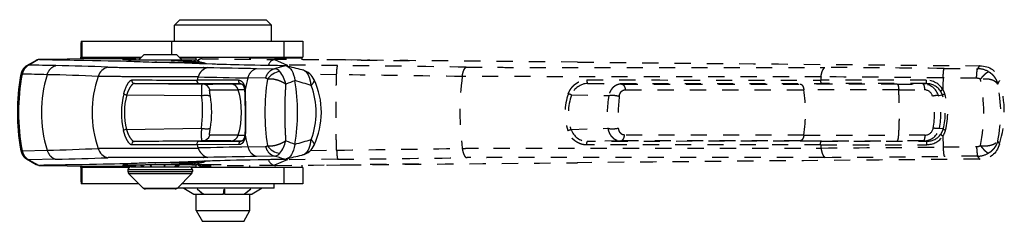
# Model space of a CAD drawing. Extents: x 117 to 632, y 106 to 545.
# Tile 6 of 8: x 449 to 632, y 132 to 169. Entities that reach past the tile are written whole.
import ezdxf

# ---------------------------------------------------------------- set-up
doc = ezdxf.new("R2010")
doc.units = 0
doc.linetypes.add('DASHED', pattern=[6, 3, -3])
doc.layers.get('0').update_dxf_attribs({"linetype": 'CONTINUOUS'})

msp = doc.modelspace()

# ---------------------------------------------------------------- linework, layer by layer
at = {"color": 7, "linetype": 'CONTINUOUS'}
for p, q in [((477.92, 168.27), (478.92, 169.27)), ((495.92, 168.27), (477.92, 168.27)), ((477.92, 165.27), (477.92, 168.27)), ((478.92, 169.27), (494.92, 169.27)), ((495.92, 168.27), (494.92, 169.27)), ((495.92, 165.27), (495.92, 168.27)), ((460.6, 165.27), (460.78, 165.27)), ((460.78, 165.27), (477.4, 165.27)), ((460.78, 162.27), (460.78, 165.27)), ((477.4, 165.27), (498.27, 165.27)), ((477.4, 162.77), (477.4, 165.27)), ((498.27, 165.27), (501.75, 165.27)), ((498.27, 162.27), (498.27, 165.27)), ((501.75, 165.27), (501.75, 162.27)), ((471.3, 161.81), (472.26, 162.77)), ((472.26, 162.77), (478.26, 162.77)), ((479.26, 161.78), (478.26, 162.77)), ((452.22, 161.7), (450.46, 160.67)), ((452.66, 161.86), (450.89, 160.82)), ((463.09, 162.01), (452.82, 161.87)), ((452.84, 161.87), (452.82, 161.87)), ((463.12, 162.01), (452.84, 161.87)), ((460.5, 161.97), (460.5, 162.27)), ((460.6, 162.27), (460.78, 162.27)), ((460.6, 161.97), (460.6, 162.17)), ((460.6, 162.17), (470.48, 162.17)), ((460.78, 162.27), (471.76, 162.27)), ((463.12, 162.01), (463.09, 162.01)), ((463.12, 162.01), (463.09, 162.01)), ((463.16, 162.01), (463.12, 162.01)), ((463.12, 162.01), (463.12, 162.01)), ((470.65, 161.94), (463.16, 162.01)), ((470.65, 161.94), (468.44, 161.88)), ((468.44, 161.86), (468.44, 161.88)), ((474.26, 161.37), (482.56, 161.37)), ((474.27, 161.37), (474.26, 161.37)), ((474.26, 161.37), (474.26, 161.37)), ((482.56, 161.37), (477.54, 161.65)), ((478.76, 162.27), (498.27, 162.27)), ((478.86, 162.17), (481.92, 162.17)), ((481.92, 161.79), (481.92, 162.27)), ((491.92, 161.92), (491.92, 162.27)), ((491.92, 162.17), (501.57, 162.17)), ((498.27, 162.27), (501.75, 162.27)), ((501.57, 162.17), (501.57, 161.83)), ((493.16, 160.21), (496.45, 160.15)), ((498.32, 160.7), (498.3, 160.7)), ((470.46, 157.42), (483.07, 157.31)), ((490.23, 157.37), (482.56, 157.37)), ((490.23, 157.37), (490.23, 157.37)), ((490.23, 157.37), (490.23, 157.37)), ((494.83, 158.37), (491.54, 158.44)), ((500.28, 157.93), (500.28, 157.91)), ((469.04, 155.27), (482.94, 155.15)), ((468.99, 148.87), (482.92, 149.08)), ((483.05, 146.74), (470.44, 146.63)), ((490.27, 146.68), (490.28, 146.68)), ((490.27, 146.68), (490.28, 146.68)), ((449.63, 144.91), (454.27, 145.01)), ((489.86, 146.03), (482.11, 146.02)), ((491.54, 145.61), (494.83, 145.68)), ((500.28, 146.14), (500.28, 146.12)), ((450.46, 143.38), (452.22, 142.35)), ((455.86, 143.31), (450.89, 143.22)), ((450.89, 143.22), (452.66, 142.19)), ((482.55, 142.68), (474.24, 142.67)), ((474.24, 142.67), (474.26, 142.67)), ((477.54, 142.4), (482.55, 142.68)), ((496.45, 143.9), (493.16, 143.84)), ((498.3, 143.34), (498.32, 143.34)), ((498.33, 143.34), (498.31, 143.34)), ((498.35, 143.35), (498.33, 143.34)), ((452.82, 142.18), (452.84, 142.18)), ((452.82, 142.18), (463.09, 142.04)), ((452.84, 142.18), (463.12, 142.04)), ((460.5, 141.77), (460.5, 142.07)), ((460.6, 141.87), (460.6, 142.07)), ((460.6, 141.87), (469.62, 141.87)), ((460.78, 141.77), (460.6, 141.77)), ((460.78, 138.77), (460.78, 141.77)), ((469.46, 141.77), (460.78, 141.77)), ((463.09, 142.04), (463.12, 142.04)), ((463.09, 142.04), (463.12, 142.04)), ((463.12, 142.04), (463.16, 142.04)), ((463.12, 142.04), (463.12, 142.04)), ((463.16, 142.04), (470.65, 142.11)), ((468.44, 142.17), (468.44, 142.19)), ((468.44, 142.17), (470.65, 142.11)), ((469.26, 141.32), (469.26, 141.05)), ((481.26, 141.32), (469.26, 141.32)), ((469.26, 141.05), (481.26, 141.05)), ((469.86, 141.92), (480.66, 141.92)), ((471.66, 142.24), (472.1, 141.92)), ((471.76, 142.24), (472.19, 141.92)), ((472.18, 141.92), (471.76, 142.24)), ((473.6, 141.92), (473.38, 142.25)), ((473.4, 142.25), (473.64, 141.92)), ((476, 141.92), (476.12, 142.26)), ((476.14, 142.26), (476.04, 141.92)), ((477.96, 141.92), (478.38, 142.27)), ((478.39, 142.27), (477.98, 141.92)), ((478.91, 142.27), (478.43, 141.92)), ((481.92, 141.87), (480.9, 141.87)), ((498.27, 141.77), (481.06, 141.77)), ((481.26, 141.32), (481.26, 141.05)), ((485.13, 142.23), (481.28, 142.26)), ((486.59, 142.25), (481.86, 142.29)), ((481.92, 141.77), (481.92, 142.26)), ((491.92, 141.77), (491.92, 142.13)), ((491.92, 141.87), (501.57, 141.87)), ((501.75, 141.77), (498.27, 141.77)), ((498.27, 138.77), (498.27, 141.77)), ((501.57, 142.22), (501.57, 141.87)), ((501.75, 141.77), (501.75, 138.77)), ((469.44, 140.62), (472.08, 137.97)), ((481.08, 140.62), (469.44, 140.62)), ((481.08, 140.62), (478.44, 137.97)), ((460.78, 138.77), (460.6, 138.77)), ((471.29, 138.77), (460.78, 138.77)), ((472.08, 137.97), (478.44, 137.97)), ((478.01, 137.8), (472.51, 137.8)), ((496.42, 137.97), (478.44, 137.97)), ((498.27, 138.77), (479.24, 138.77)), ((479.65, 137.93), (479.93, 137.77)), ((494.2, 137.93), (479.65, 137.93)), ((479.93, 137.77), (479.93, 137.77)), ((479.93, 137.77), (481.53, 136.85)), ((483.18, 136.85), (482.13, 137.77)), ((482.13, 137.77), (482.16, 137.77)), ((482.16, 137.77), (483.3, 136.85)), ((487.04, 136.85), (487.15, 137.77)), ((487.15, 137.77), (487.19, 137.77)), ((487.19, 137.77), (487.19, 136.85)), ((490.82, 136.85), (492.03, 137.77)), ((492.06, 137.77), (490.92, 136.85)), ((492.03, 137.77), (492.06, 137.77)), ((494.2, 137.93), (492.32, 136.85)), ((496.42, 137.97), (496.42, 138.77)), ((501.75, 138.77), (498.27, 138.77)), ((481.53, 136.85), (481.52, 136.85)), ((481.53, 136.85), (483.18, 136.85)), ((481.92, 133.77), (481.92, 136.85)), ((483.21, 136.92), (483.18, 136.85)), ((483.3, 136.85), (487.04, 136.85)), ((487.19, 136.85), (490.82, 136.85)), ((490.92, 136.85), (490.9, 136.91)), ((490.92, 136.85), (492.32, 136.85)), ((491.92, 133.77), (491.92, 136.85)), ((492.32, 136.85), (492.32, 136.85)), ((481.92, 133.77), (491.92, 133.77)), ((481.92, 133.77), (483.08, 131.77)), ((490.77, 131.77), (491.92, 133.77)), ((490.77, 131.77), (483.08, 131.77))]:
    msp.add_line(p, q, dxfattribs=at)
at = {"color": 7, "linetype": 'DASHED'}
for p, q in [((470.48, 162.17), (470.36, 161.94)), ((470.48, 162.17), (471.66, 162.17)), ((483.07, 162.01), (483.06, 162.01)), ((483.07, 162.01), (496.7, 161.87)), ((496.46, 161.86), (498.81, 160.82)), ((509.15, 161.78), (506.28, 161.81)), ((511.82, 161.76), (509.68, 161.78)), ((512.55, 161.75), (511.82, 161.76)), ((552.71, 161.37), (552.73, 161.37)), ((552.73, 161.37), (552.71, 161.37)), ((552.76, 161.37), (552.73, 161.37)), ((508.01, 159.04), (503.13, 159.1)), ((620.8, 160.21), (627.01, 160.15)), ((627.41, 160.7), (627.38, 160.7)), ((554.65, 157.42), (560.91, 157.31)), ((617.53, 157.37), (616.87, 157.31)), ((626.82, 158.37), (620.61, 158.44)), ((631.08, 157.93), (631.09, 157.91)), ((551.63, 155.27), (558.53, 155.15)), ((620.51, 155.21), (619.75, 155.14)), ((551.52, 148.87), (558.37, 149.08)), ((620.63, 148.95), (619.92, 149.06)), ((560.79, 146.74), (554.57, 146.63)), ((617.63, 146.68), (617, 146.74)), ((503.14, 144.95), (508.01, 145.01)), ((620.61, 145.61), (626.82, 145.68)), ((631.09, 146.14), (631.09, 146.12)), ((498.81, 143.22), (496.46, 142.19)), ((508.2, 143.31), (498.81, 143.22)), ((552.72, 142.67), (552.65, 142.67)), ((552.65, 142.67), (552.72, 142.67)), ((627.01, 143.9), (620.8, 143.84)), ((627.38, 143.34), (627.41, 143.34)), ((627.43, 143.34), (627.41, 143.34)), ((627.47, 143.35), (627.43, 143.34)), ((470.36, 142.1), (470.45, 141.92)), ((496.7, 142.18), (483.07, 142.04)), ((506.28, 142.23), (509.15, 142.26)), ((509.68, 142.27), (511.82, 142.29)), ((511.82, 142.29), (512.55, 142.3))]:
    msp.add_line(p, q, dxfattribs=at)
at = {"color": 7, "linetype": 'CONTINUOUS'}
for centre, radius, start, end in [((452.86, 160.61), 1.26, 98.9295, 120.2384), ((452.84, 160.77), 1.1, 91.3362, 99.5621), ((461.32, 162.2), 0.719, 174.0133, 181.9891), ((468.42, 160.79), 1.09, 88.7379, 98.1672), ((470.6, 161.79), 0.161, 11.5346, 74.3946), ((483.44, -21.54), 183.3, 90.4933, 90.7134), ((481.14, 160.86), 0.893, 38.0831, 88.9662), ((481.84, 160.91), 0.845, 32.6979, 88.3274), ((482.56, 158.92), 2.45, 86.8623, 89.7967), ((482.41, 160.19), 1.19, 46.5008, 82.5715), ((482.53, 158.66), 2.71, 60.9509, 86.6737), ((502.29, 162.2), 0.719, 174.0133, 181.9891), ((487.97, 152.02), 39, 169.4847, 190.5146), ((449.73, 158.74), 0.408, 104.2483, 162.0013), ((349.29, -4609.07), 4769.27, 88.73879, 88.79455), ((451.08, 159.6), 1.23, 98.743, 120.1904), ((348.17, -5518.04), 5679.79, 88.91359, 88.96372), ((476.53, 152.02), 23.34, 162.5061, 197.4942), ((447.57, -166.25), 325.36, 87.1533, 88.8208), ((449.84, -198.18), 358.96, 87.4941, 89.0388), ((466.2, 157.94), 2.59, 104.9363, 162.7391), ((484.77, 157.89), 2.58, 105.0425, 163.0667), ((553.99, 3714.98), 3555.29, 268.8737, 269.0197), ((497.84, 156.44), 3.19, 96.6408, 146.9524), ((26.17, 1754.55), 1662.31, 286.43363, 286.50086), ((496.34, 158.71), 1.44, 38.606, 85.703), ((493.66, 156.41), 4.98, 10.2384, 40.0624), ((498.29, 159.23), 1.47, 76.374, 88.8647), ((-502.19, -3937.97), 4219.05, 76.23647, 76.27777), ((500.79, 156.65), 3.39, 48.5382, 76.4018), ((501.18, 158.24), 1.75, 42.3295, 76.3729), ((502.4, 158.44), 0.981, 49.5675, 85.8738), ((500.88, 156.78), 3.23, 24.3245, 48.1413), ((488.45, 152.02), 39.71, 170.0699, 189.9293), ((483.28, 152.02), 20.66, 161.1218, 198.8811), ((470.48, 157.91), 0.497, 161.9272, 268.0901), ((500.14, 6567.45), 6409.45, 269.730593, 269.83876), ((500.61, 6732.73), 6575.38, 269.737341, 269.842784), ((482.58, 157.87), 0.497, 162.0785, 268.1071), ((501.72, 152.07), 20.5, 161.3021, 163.1048), ((475.51, -27862.19), 28020.22, 89.970741, 89.986504), ((519.99, 1677.17), 1519, 268.5785, 268.92706), ((484.38, 5178.97), 5021.66, 269.98507, 270.04526), ((483.05, 155.82), 1.49, 15.9159, 89.3171), ((490.52, -592.76), 750.07, 90.00723, 90.16618), ((488.33, 155.82), 1.49, 15.9265, 89.3297), ((490.28, 157.86), 0.492, 160.8858, 263.6972), ((513.53, 152.13), 22.87, 163.9955, 169.5029), ((536.3, 152.02), 41.6, 171.4841, 188.5151), ((494.86, 158.03), 0.342, 27.3819, 95.3697), ((761.04, -572.12), 775.2, 109.65638, 109.79153), ((274.12, -631.16), 820.86, 73.78786, 74.0075), ((463.68, 152.02), 37.07, 350.8677, 9.1367), ((490.88, 152.02), 14.3, 334.755, 25.2004), ((482.48, 151.98), 14.41, 165.8831, 193.3015), ((469.17, 156.32), 1.06, 231.1552, 262.9773), ((485.79, 4685.56), 4529.33, 269.98344, 270.05018), ((491.36, -282.5), 438.73, 90.0552, 90.2092), ((475.21, 152.02), 15.14, 343.8763, 16.1237), ((491.18, 156.13), 0.218, 129.3055, 184.5714), ((485.23, 155.22), 5.8, 1.123, 8.8526), ((491.15, 155.31), 0.126, 109.5532, 170.0824), ((484.45, 155.32), 6.66, 0.9004, 8.402), ((159.62, 149.62), 331.54, 359.8492, 1.0033), ((489.6, 152.02), 14.6, 339.784, 20.1579), ((481.56, 151.98), 12.95, 165.2969, 193.8926), ((460.94, 152.16), 22.19, 352.005, 7.722), ((466.81, 152.08), 18.01, 350.5331, 9.4094), ((258.77, 150.29), 232.31, 359.6401, 1.2423), ((469.13, 147.69), 1.19, 96.9827, 125.2021), ((485.33, 148.83), 5.75, 349.8228, 0.038), ((484.56, 148.73), 6.6, 350.2941, 0.2132), ((491.19, 148.86), 0.116, 193.1647, 254.3962), ((470.46, 146.13), 0.497, 91.9126, 198.0607), ((502.24, -6876.4), 7023.1, 90.160533, 90.259435), ((482.58, 146.18), 0.497, 91.8929, 197.9215), ((475.96, 28659.35), 28512.68, 270.013273, 270.028767), ((483.03, 148.23), 1.49, 270.7387, 344.0977), ((484.23, -5397.59), 5544.33, 89.95752, 90.01224), ((485.15, -5458.47), 5606.29, 89.9529, 90.00701), ((488.33, 148.23), 1.49, 270.6703, 344.0735), ((490.55, 910.55), 763.81, 269.83473, 269.99444), ((491.39, 598), 450.18, 269.792, 269.9484), ((490.33, 146.19), 0.492, 96.3324, 199.1209), ((491.22, 147.79), 0.236, 173.4122, 228.3779), ((513.51, 151.91), 22.85, 190.8448, 196.0058), ((493.68, 147.63), 4.95, 319.9211, 349.8655), ((660.52, 597.4), 478.87, 250.2313, 250.4503), ((278.04, 935.91), 820.46, 285.71577, 285.93481), ((449.73, 145.3), 0.408, 197.9996, 255.7501), ((447.84, 463.51), 318.57, 271.156, 272.8591), ((466.2, 146.1), 2.59, 197.2645, 255.0636), ((502.01, -6780.97), 6927.02, 90.164643, 90.264911), ((501.72, 151.98), 20.5, 196.8952, 198.6982), ((520.8, -1409.54), 1555.43, 91.07765, 91.41805), ((484.77, 146.16), 2.58, 196.9331, 254.9568), ((494.86, 146.02), 0.341, 264.6237, 332.6934), ((497.84, 147.6), 3.19, 213.0823, 263.3888), ((496.34, 145.34), 1.44, 274.3075, 321.4481), ((500.79, 147.39), 3.39, 283.3686, 311.4003), ((501.16, 145.8), 1.75, 283.4143, 317.5679), ((502.39, 145.6), 0.983, 273.9391, 310.365), ((500.88, 147.25), 3.23, 311.8015, 335.6144), ((451.08, 144.44), 1.23, 239.8033, 261.2619), ((450.07, 495.4), 352.13, 270.9416, 272.5164), ((481.14, 143.19), 0.893, 271.0333, 321.9121), ((481.84, 143.13), 0.846, 271.6785, 327.4076), ((482.4, 143.86), 1.19, 277.4259, 313.4906), ((482.55, 145.12), 2.45, 270.2033, 273.1377), ((482.52, 145.38), 2.71, 273.3261, 299.0422), ((557.6, -3605.73), 3750.12, 90.98461, 91.12302), ((16.76, -1482.33), 1695.5, 73.49986, 73.56565), ((498.29, 144.82), 1.47, 272.3827, 283.4053), ((-426.09, 3997.34), 3963.34, 283.49244, 283.53623), ((452.86, 143.44), 1.26, 239.759, 261.0732), ((452.85, 143.32), 1.14, 260.5655, 268.5283), ((461.32, 141.85), 0.719, 178.0109, 185.9867), ((468.42, 143.26), 1.09, 261.8327, 271.2621), ((469.86, 141.32), 0.6, 90.0889, 180), ((469.86, 141.05), 0.6, 180, 225.0431), ((470.6, 142.26), 0.161, 285.6054, 348.4654), ((480.66, 141.32), 0.6, 0, 89.9943), ((480.66, 141.05), 0.6, 314.9978, 0), ((483.45, 325.97), 183.69, 269.2868, 269.5066), ((502.29, 141.85), 0.719, 178.0109, 185.9867), ((472.51, 138.4), 0.6, 225.1201, 269.9971), ((478.01, 138.4), 0.6, 270.0036, 314.9935), ((479.5, 137.67), 0.3, 59.9194, 89.9815), ((494.35, 137.67), 0.3, 90.0009, 120.0056)]:
    msp.add_arc(centre, radius, start, end, dxfattribs=at)
at = {"color": 7, "linetype": 'DASHED'}
for centre, radius, start, end in [((483.05, 160.69), 1.32, 89.5246, 123.3301), ((483.06, 160.91), 1.1, 89.9645, 126.4823), ((496.78, 160.4), 1.49, 102.3206, 166.4191), ((496.66, 160.49), 1.39, 88.6893, 98.5248), ((-783.4, -146772.73), 146940.18, 89.4790061, 89.5008497), ((506.28, 161.65), 0.163, 90.178, 122.2378), ((508.75, 108.93), 52.85, 88.9962, 89.5665), ((592.22, 7911.75), 7750.41, 269.411013, 269.490226), ((2360.51, 197738.35), 197585.25, 269.4757819, 269.4974205), ((499.02, 159.53), 1.31, 99.3911, 117.1524), ((303.96, -20201.62), 20363.38, 89.425315, 89.451743), ((498.38, 160.35), 0.642, 21.1355, 47.9001), ((396.22, -8495.79), 8655.55, 89.105571, 89.259929), ((422, -7834.21), 7995.41, 89.211351, 89.3823), ((562.78, -6082.44), 6242.92, 89.467508, 89.670749), ((595.25, 183.32), 39.32, 323.8869, 324.878), ((627.01, 156.02), 4.13, 60.4272, 90.0494), ((582.78, 152.02), 51.88, 172.597, 187.4041), ((554.75, 154.07), 3.35, 91.6981, 159.015), ((662.64, 82664.8), 82506.8, 269.9248882, 269.955021), ((662.84, 84799.69), 84642.34, 269.926768, 269.956141), ((569.14, 198557.8), 198400.5, 269.9976245, 270.0071998), ((607.55, -25239.85), 25397.16, 89.989773, 90.030396), ((644.24, 152.56), 46.69, 172.5241, 173.2835), ((592.38, -104062.74), 104220.76, 89.9862058, 89.9969843), ((543.1, -7298.64), 7457.48, 89.404493, 89.578647), ((592.58, -105522.88), 105680.26, 89.9864685, 89.9970346), ((613.62, 10654.6), 10497.29, 269.99159, 270.017754), ((616.88, 154.33), 2.98, 15.7534, 90.208), ((617.46, 154.38), 3.64, 31.802, 89.828), ((617.54, 154.23), 3.14, 32.8074, 90.0428), ((825.79, 152.4), 205.27, 178.315, 178.9123), ((626.89, 157.13), 1.24, 58.2564, 93.2639), ((596.58, 152.02), 31.57, 348.748, 11.2518), ((579.36, 185.93), 58.83, 330.8675, 331.5532), ((606.18, 152.02), 25.13, 347.8966, 12.1), ((611.89, 152.02), 20.08, 342.9607, 17.0398), ((561.03, 151.91), 10.62, 160.2972, 197.8069), ((548.3, 147.39), 8.55, 67.152, 71.4599), ((569.83, 179078.4), 178922.17, 269.997366, 270.0079838), ((607.94, -21717.84), 21874.07, 89.988372, 90.034501), ((564.66, 152.02), 30.4, 352.0492, 7.9508), ((613.92, 9605), 9448.77, 269.990647, 270.019719), ((617.13, 154.7), 1.53, 12.1436, 88.4682), ((617.65, 154.32), 2.99, 17.2013, 32.5549), ((621.1, 154.6), 0.846, 100.2632, 133.8726), ((617.47, 154.39), 3.63, 16.5869, 31.658), ((608.95, 151.86), 12.52, 345.6134, 16.5638), ((560.67, 151.92), 9.64, 159.667, 198.4), ((580.34, 151.55), 22.1, 170.6302, 186.4181), ((588.81, 151.44), 28.54, 172.778, 184.6581), ((605.49, 151.74), 13.54, 348.7666, 14.0238), ((607.5, 151.77), 12.71, 347.7152, 15.3803), ((609.62, 151.86), 11.4, 345.1881, 17.0456), ((548.92, 155.46), 7.08, 286.3654, 291.5584), ((554.67, 149.97), 3.34, 199.142, 268.2953), ((617.01, 149.72), 2.98, 269.7923, 347.3185), ((617.25, 149.35), 1.54, 271.7338, 350.8233), ((617.75, 149.72), 2.99, 324.8623, 345.0622), ((617.57, 149.65), 3.62, 325.797, 345.6304), ((621.2, 149.6), 0.862, 229.1498, 261.794), ((668.71, -90257.38), 90404.08, 90.0447833, 90.0723343), ((568.24, -218912.49), 219059.23, 89.9932424, 90.0019462), ((565.8, -221327.12), 221474.94, 89.9925064, 90.0011155), ((607.55, 25544.12), 25397.39, 269.969604, 270.010227), ((607.94, 22022.08), 21874.26, 269.965499, 270.011628), ((592.58, 105760.35), 105613.67, 270.0029634, 270.0135881), ((613.61, -10494.33), 10641.07, 89.981745, 90.008231), ((613.91, -9440.81), 9588.62, 89.979758, 90.009154), ((617.56, 149.66), 3.63, 270.1705, 325.6867), ((617.63, 149.81), 3.14, 269.9812, 324.7063), ((825.22, 151.63), 204.69, 181.1251, 181.6855), ((563.31, 109.11), 77.24, 28.6512, 29.1729), ((406.3, 8114.2), 7969.84, 270.731249, 270.898888), ((669.34, -89022.75), 89168.8, 90.0459272, 90.0738594), ((592.39, 104301.15), 104155.13, 270.0030137, 270.013852), ((644.24, 151.48), 46.69, 186.7165, 187.4761), ((544.61, 7429.36), 7284.15, 270.419536, 270.597834), ((626.89, 146.91), 1.24, 266.7277, 301.7862), ((627.01, 148.03), 4.13, 269.9481, 299.6168), ((496.78, 143.64), 1.49, 193.5809, 257.6821), ((-775.2, 146139.06), 146002.43, 270.4991384, 270.5210989), ((499.02, 144.52), 1.31, 242.7106, 260.61), ((498.38, 143.7), 0.643, 312.1184, 338.9559), ((428.37, 7639.23), 7496.34, 270.610169, 270.792501), ((2524.05, -215829.3), 215980.97, 90.5031579, 90.5229636), ((563.58, 6277.17), 6133.6, 270.327648, 270.534513), ((594.61, 120.27), 40.1, 35.1326, 36.1025), ((483.05, 143.35), 1.32, 236.67, 270.4755), ((483.06, 143.14), 1.1, 233.5261, 270.4166), ((496.67, 143.59), 1.41, 261.5589, 271.1817), ((506.28, 142.4), 0.163, 237.7687, 269.8225), ((508.75, 195.12), 52.85, 270.4335, 271.0038), ((592.22, -7607.63), 7750.34, 90.509774, 90.588983)]:
    msp.add_arc(centre, radius, start, end, dxfattribs=at)
at = {"color": 7, "linetype": 'CONTINUOUS'}
for points, weights, knots in [([(460.6, 165.27), (460.56, 165.27), (460.53, 164.39), (460.5, 163.52), (460.5, 162.27)], [1, 0.923879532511, 1, 0.923879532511, 1], [0, 0, 0, 0.5, 0.5, 1, 1, 1]), ([(468.26, 161.87), (468.26, 161.83), (472.66, 161.8), (478.23, 161.76), (481.28, 161.78)], [0.932728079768, 0.799830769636, 1, 0.759401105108, 1], [0.0840188, 0.0840188, 0.0840188, 0.5, 0.5, 1, 1, 1]), ([(460.5, 141.77), (460.5, 140.53), (460.53, 139.65), (460.56, 138.77), (460.6, 138.77)], [1, 0.923879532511, 1, 0.923879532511, 1], [0, 0, 0, 0.5, 0.5, 1, 1, 1]), ([(481.28, 142.26), (478.23, 142.29), (472.66, 142.25), (468.26, 142.21), (468.26, 142.18)], [1, 0.759401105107, 1, 0.799830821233, 0.932728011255], [0, 0, 0, 0.5, 0.5, 0.9159811, 0.9159811, 0.9159811])]:
    msp.add_rational_spline(points, weights, degree=2, knots=knots, dxfattribs=at)
for points, degree, knots in [([(452.84, 161.87), (454.99, 161.84), (457.14, 161.8), (464.21, 161.68), (467.73, 161.61), (471.37, 161.48), (472.82, 161.42), (474.26, 161.37)], 3, [0, 0, 0, 0, 0.867635, 0.867635, 2.854872, 2.854872, 4.223729, 4.223729, 4.223729, 4.223729]), ([(498.3, 160.7), (497.19, 160.72), (496.08, 160.74), (491.93, 160.81), (489.45, 160.86), (486.32, 160.94), (485.82, 160.96), (482.34, 161.08), (477.21, 161.27), (474.52, 161.36), (474.39, 161.37), (474.27, 161.37)], 3, [0, 0, 0, 0, 0.703837, 0.703837, 2.638717, 2.638717, 3.971982, 3.971982, 7.700936, 7.700936, 7.88052, 7.88052, 7.88052, 7.88052]), ([(477.54, 161.65), (476.87, 161.69), (478.83, 161.73), (480.71, 161.75), (481.16, 161.75)], 2, [0, 0, 0, 0.2985099, 0.4853834, 0.5417435, 0.5417435, 0.5417435]), ([(480.59, 161.48), (480.63, 161.64), (480.9, 161.75), (481.16, 161.75)], 2, [0.4316217, 0.4316217, 0.4316217, 0.7220621, 1, 1, 1]), ([(450.45, 160.67), (450.27, 160.56), (449.85, 160.19), (449.54, 159.63), (449.38, 159.12), (449.34, 158.87)], 2, [0, 0, 0, 0.208447, 0.521479, 0.778767, 1, 1, 1]), ([(450.89, 160.82), (450.74, 160.76), (450.4, 160.53), (450.05, 160.16), (449.73, 159.56), (449.63, 159.14)], 2, [0, 0, 0, 0.1973378, 0.4321093, 0.6659226, 0.9999984, 0.9999984, 0.9999984]), ([(465.53, 160.44), (465.9, 160.42), (466.66, 160.41), (474.62, 160.4), (483.14, 160.38), (484.1, 160.38)], 2, [0, 0, 0, 0.041068, 0.082366, 0.89637, 1, 1, 1]), ([(503.3, 157.05), (503.25, 157.41), (503.09, 158.18), (502.78, 159.07), (502.47, 159.42)], 2, [0, 0, 0, 0.251825, 0.563549, 1, 1, 1]), ([(482.3, 158.64), (481.34, 158.64), (473.33, 158.66), (465.39, 158.68), (464.11, 158.69), (463.73, 158.71)], 2, [0, 0, 0, 0.103426, 0.862114, 0.958633, 1, 1, 1]), ([(468.5, 155.5), (468.62, 155.98), (469.01, 156.97), (469.51, 157.78), (469.89, 158.07), (470.01, 158.07)], 2, [0, 0, 0, 0.218805, 0.513722, 0.80519, 1, 1, 1]), ([(470.46, 157.42), (470.35, 157.42), (470, 157.17), (469.52, 156.51), (469.15, 155.68), (469.04, 155.27)], 2, [0, 0, 0, 0.195837, 0.488906, 0.783544, 1, 1, 1]), ([(483.07, 157.31), (482.97, 157.3), (482.9, 156.72), (482.9, 156.19), (482.91, 155.56), (482.94, 155.15)], 2, [0, 0, 0, 0.391171, 0.61399, 0.77543, 1, 1, 1]), ([(489.81, 158.02), (490.07, 158.02), (490.57, 157.69), (490.95, 156.87), (491.04, 156.3)], 2, [0, 0, 0, 0.267502, 0.63325, 1, 1, 1]), ([(490.23, 157.37), (490.32, 157.37), (490.46, 157.29), (490.62, 157.12), (490.77, 156.83), (490.91, 156.41), (490.96, 156.11)], 2, [0.0000099, 0.0000099, 0.0000099, 0.2237166, 0.4199323, 0.6039735, 0.7789927, 1, 1, 1]), ([(498.56, 157.29), (498.27, 157.48), (497.65, 157.79), (497.02, 158.03), (496.3, 158.21), (495.48, 158.26), (495.16, 158.18)], 2, [0, 0, 0, 0.1695016, 0.3358469, 0.5065582, 0.7266451, 0.9999989, 0.9999989, 0.9999989]), ([(498.56, 157.29), (498.46, 155.94), (498.39, 153.78), (498.36, 151.23), (498.46, 148.07), (498.56, 146.75)], 2, [0.0000386, 0.0000386, 0.0000386, 0.1774449, 0.2709059, 0.4947635, 0.6673572, 0.6673572, 0.6673572]), ([(503.82, 158.11), (503.88, 157.98), (503.6, 157.43), (503.3, 157.05)], 2, [0.3829596, 0.3829596, 0.3829596, 0.6915414, 0.9999999, 0.9999999, 0.9999999]), ([(484.58, 155.03), (484.54, 155.26), (484.48, 155.61), (484.45, 155.9), (484.43, 156.22), (484.48, 156.23)], 2, [0, 0, 0, 0.236097, 0.402075, 0.624647, 1, 1, 1]), ([(469.98, 145.98), (469.86, 145.98), (469.47, 146.3), (469.09, 146.91), (468.79, 147.53), (468.53, 148.31), (468.45, 148.66)], 2, [0, 0, 0, 0.205019, 0.48593, 0.629727, 0.846514, 1, 1, 1]), ([(468.99, 148.87), (469.07, 148.58), (469.32, 147.93), (469.72, 147.19), (470.07, 146.82), (470.32, 146.63), (470.44, 146.63)], 2, [0.0000001, 0.0000001, 0.0000001, 0.1515489, 0.3672725, 0.6537607, 0.7938023, 1, 1, 1]), ([(482.92, 149.08), (482.89, 148.59), (482.87, 147.76), (482.89, 147.24), (482.95, 146.74), (483.05, 146.74)], 2, [0, 0, 0, 0.2477855, 0.4752096, 0.6416988, 1, 1, 1]), ([(484.46, 147.82), (484.41, 147.82), (484.43, 148.15), (484.48, 148.54), (484.54, 148.93), (484.57, 149.12)], 2, [0, 0, 0, 0.342438, 0.597762, 0.817211, 1, 1, 1]), ([(491.06, 147.61), (490.98, 147.12), (490.61, 146.35), (490.12, 146.03), (489.86, 146.03)], 2, [0, 0, 0, 0.337295, 0.720022, 1, 1, 1]), ([(490.99, 147.82), (490.94, 147.57), (490.82, 147.2), (490.67, 146.93), (490.51, 146.75), (490.37, 146.68), (490.28, 146.68)], 2, [0, 0, 0, 0.195716, 0.3673, 0.560084, 0.765622, 1, 1, 1]), ([(495.16, 145.86), (495.48, 145.79), (496.29, 145.84), (497.02, 146.02), (497.65, 146.26), (498.22, 146.54), (498.48, 146.71), (498.52, 146.75), (498.55, 146.75)], 2, [0, 0, 0, 0.2732891, 0.4934671, 0.6643549, 0.8307617, 0.9754312, 0.983214, 0.9999995, 0.9999995, 0.9999995]), ([(502.46, 144.61), (502.77, 144.96), (503.09, 145.86), (503.24, 146.62), (503.29, 146.98)], 2, [0, 0, 0, 0.4365823, 0.7484691, 0.9999871, 0.9999871, 0.9999871]), ([(503.29, 146.98), (503.6, 146.61), (503.87, 146.05), (503.82, 145.92)], 2, [0, 0, 0, 0.308178, 0.6169716, 0.6169716, 0.6169716]), ([(449.34, 145.18), (449.38, 144.93), (449.54, 144.41), (449.85, 143.86), (450.27, 143.48), (450.45, 143.38)], 2, [0, 0, 0, 0.221224, 0.478509, 0.791551, 1, 1, 1]), ([(449.63, 144.91), (449.73, 144.49), (450.05, 143.89), (450.4, 143.51), (450.74, 143.29), (450.89, 143.22)], 2, [0, 0, 0, 0.3340189, 0.5678288, 0.8026053, 0.9999815, 0.9999815, 0.9999815]), ([(463.73, 145.34), (464.12, 145.36), (464.9, 145.36), (472.84, 145.38), (481.35, 145.4), (482.3, 145.41)], 2, [0, 0, 0, 0.042303, 0.084606, 0.897237, 1, 1, 1]), ([(500.28, 146.12), (500.27, 146.1), (500.01, 144.51), (499.45, 143.58), (498.63, 143.38)], 3, [0.0000173, 0.0000173, 0.0000173, 0.0000173, 0.0106081, 0.8914398, 0.8914398, 0.8914398, 0.8914398]), ([(474.24, 142.67), (473.17, 142.63), (472.01, 142.59), (470.22, 142.53), (469.5, 142.5), (466.44, 142.41), (463.3, 142.35), (457.14, 142.25), (454.99, 142.21), (452.84, 142.18)], 3, [0, 0, 0, 0, 0.907986, 0.907986, 1.572747, 1.572747, 3.190328, 3.190328, 4.058003, 4.058003, 4.058003, 4.058003]), ([(484.1, 143.67), (483.14, 143.67), (474.64, 143.65), (466.69, 143.63), (465.91, 143.63), (465.53, 143.61)], 2, [0, 0, 0, 0.102966, 0.915755, 0.957995, 1, 1, 1]), ([(474.26, 142.67), (474.38, 142.68), (474.5, 142.68), (478.84, 142.84), (484.42, 143.04), (487.51, 143.15), (490.67, 143.22), (496.09, 143.31), (497.19, 143.32), (498.3, 143.34)], 3, [0, 0, 0, 0, 0.049224, 0.049224, 1.799561, 1.799561, 4.53161, 4.53161, 5.235456, 5.235456, 5.235456, 5.235456]), ([(481.16, 142.3), (480.67, 142.3), (479.14, 142.31), (477.82, 142.34), (477.06, 142.37), (477.54, 142.4)], 2, [0, 0, 0, 0.0612419, 0.1990958, 0.3285205, 0.5382892, 0.5382892, 0.5382892]), ([(481.16, 142.3), (480.94, 142.3), (480.63, 142.38), (480.59, 142.57)], 2, [0, 0, 0, 0.2397214, 0.5681171, 0.5681171, 0.5681171])]:
    msp.add_open_spline(points, degree=degree, knots=knots, dxfattribs=at)
for points, degree in [([(454.27, 159.04), (454.7, 160.37), (455.86, 160.73)], 2), ([(491.54, 158.44), (491.95, 159.83), (493.16, 160.21)], 2), ([(494.83, 158.37), (495.23, 159.77), (496.45, 160.15)], 2), ([(498.64, 160.66), (499.46, 160.46), (500.02, 159.53), (500.28, 157.93)], 3), ([(454.27, 145.01), (454.7, 143.68), (455.86, 143.31)], 2), ([(491.54, 145.61), (491.95, 144.22), (493.16, 143.84)], 2), ([(494.83, 145.68), (495.23, 144.28), (496.45, 143.9)], 2)]:
    msp.add_open_spline(points, degree=degree, dxfattribs=at)
at = {"color": 7, "linetype": 'DASHED'}
for points, weights in [([(508.01, 145.01), (507.78, 152.02), (508.01, 159.04)], [0.920575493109, 0.862048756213, 0.920574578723]), ([(554.48, 158.07), (554.4, 157.42), (554.65, 157.42)], [1, 0.594147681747, 1]), ([(560.91, 157.31), (561.46, 157.3), (561.61, 156.23)], [0.999999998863, 0.802676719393, 1]), ([(594.07, 157.31), (594.61, 157.3), (594.76, 156.23)], [1, 0.802641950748, 1]), ([(597.87, 158.02), (597.79, 157.38), (598.05, 157.37)], [1, 0.594980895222, 1]), ([(612.08, 157.31), (612.31, 157.3), (612.37, 156.23)], [1, 0.802579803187, 1]), ([(616.87, 157.31), (617.1, 157.3), (617.17, 156.23)], [1, 0.802572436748, 1]), ([(617.47, 158.02), (617.45, 157.38), (617.53, 157.37)], [1, 0.594896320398, 0.999999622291]), ([(612.37, 147.81), (612.63, 152.02), (612.37, 156.23)], [1, 0.959839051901, 1]), ([(620.56, 156.3), (620.15, 156.04), (620.18, 155.93)], [1, 0.720561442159, 1]), ([(558.53, 155.15), (559.28, 155.4), (560.49, 155.03)], [1, 0.730344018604, 1]), ([(619.75, 155.14), (619.62, 155.26), (618.62, 155.03)], [0.999994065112, 0.816244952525, 1]), ([(558.37, 149.08), (559.11, 148.82), (560.36, 149.12)], [1, 0.724359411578, 1]), ([(619.92, 149.06), (619.79, 148.92), (618.77, 149.11)], [1, 0.812828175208, 1]), ([(554.57, 146.63), (554.32, 146.62), (554.4, 145.98)], [0.999999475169, 0.594215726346, 1]), ([(560.79, 146.74), (561.33, 146.75), (561.49, 147.82)], [0.999997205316, 0.802581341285, 1]), ([(594.76, 147.82), (594.61, 146.75), (594.07, 146.74)], [1, 0.802641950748, 1]), ([(597.87, 146.02), (597.79, 146.67), (598.05, 146.67)], [1, 0.594980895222, 1]), ([(612.08, 146.74), (612.31, 146.74), (612.37, 147.81)], [1, 0.802579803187, 1]), ([(617, 146.74), (617.23, 146.74), (617.29, 147.81)], [0.999999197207, 0.802573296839, 1]), ([(617.57, 146.03), (617.55, 146.67), (617.63, 146.68)], [1, 0.594896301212, 1]), ([(620.56, 147.61), (620.16, 147.89), (620.19, 148)], [1, 0.71387715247, 1])]:
    msp.add_rational_spline(points, weights, degree=2, dxfattribs=at)
for points, degree in [([(508.01, 159.04), (508.07, 160.37), (508.2, 160.73)], 2), ([(531.33, 158.71), (531.53, 160.06), (532.05, 160.44)], 2), ([(597.94, 158.64), (598.13, 159.99), (598.65, 160.38)], 2), ([(620.61, 158.44), (620.67, 159.83), (620.8, 160.21)], 2), ([(626.82, 158.37), (626.88, 159.77), (627.01, 160.15)], 2), ([(627.41, 160.7), (629.32, 160.68), (630.53, 159.73), (631.08, 157.93)], 3), ([(627.54, 158.18), (628.47, 159.4), (629.05, 159.61)], 2), ([(508.01, 145.01), (508.07, 143.68), (508.2, 143.31)], 2), ([(531.33, 145.34), (531.53, 143.99), (532.05, 143.61)], 2), ([(597.94, 145.41), (598.13, 144.05), (598.65, 143.67)], 2), ([(620.61, 145.61), (620.67, 144.22), (620.8, 143.84)], 2), ([(626.82, 145.68), (626.88, 144.28), (627.01, 143.9)], 2), ([(631.09, 146.12), (630.53, 144.34), (629.34, 143.39), (627.47, 143.35)], 3), ([(627.54, 145.86), (628.47, 144.65), (629.06, 144.44)], 2)]:
    msp.add_open_spline(points, degree=degree, dxfattribs=at)
for points, knots in [([(532.05, 160.44), (533.42, 160.42), (536.16, 160.41), (564.64, 160.4), (595.2, 160.38), (598.65, 160.38)], [0, 0, 0, 0.041068, 0.082366, 0.89637, 1, 1, 1]), ([(629.05, 159.61), (629.48, 159.36), (630.21, 158.58), (630.64, 157.69), (630.75, 157.29)], [0, 0, 0, 0.3315729, 0.7220565, 0.9999989, 0.9999989, 0.9999989]), ([(597.94, 158.64), (594.5, 158.64), (565.78, 158.66), (537.3, 158.68), (532.71, 158.69), (531.33, 158.71)], [0, 0, 0, 0.103426, 0.862114, 0.958633, 1, 1, 1]), ([(551.02, 155.5), (551.2, 155.98), (551.68, 156.69), (552.16, 157.18), (552.72, 157.58), (553.32, 157.87), (554.05, 158.07), (554.48, 158.07)], [0, 0, 0, 0.218805, 0.366045, 0.513722, 0.660492, 0.80519, 1, 1, 1]), ([(560.91, 157.31), (560.51, 157.31), (559.89, 157.07), (559.36, 156.72), (558.93, 156.19), (558.62, 155.56), (558.53, 155.15)], [0, 0, 0, 0.239107, 0.391171, 0.61399, 0.77543, 1, 1, 1]), ([(630.75, 157.29), (630.5, 157.66), (629.76, 158.03), (629.08, 158.21), (628.1, 158.26), (627.54, 158.18)], [0, 0, 0, 0.3358469, 0.5065582, 0.7266451, 0.9999989, 0.9999989, 0.9999989]), ([(560.49, 155.03), (560.54, 155.42), (560.92, 156.02), (561.4, 156.23), (561.61, 156.23)], [0, 0, 0, 0.402075, 0.772228, 1, 1, 1]), ([(554.4, 145.98), (553.94, 145.98), (553.18, 146.2), (552.59, 146.5), (552.04, 146.91), (551.45, 147.53), (551.02, 148.31), (550.91, 148.66)], [0, 0, 0, 0.205019, 0.344162, 0.48593, 0.629727, 0.846514, 1, 1, 1]), ([(558.37, 149.08), (558.45, 148.59), (558.85, 147.76), (559.35, 147.24), (559.82, 146.94), (560.42, 146.74), (560.79, 146.74)], [0, 0, 0, 0.2477855, 0.4752096, 0.6416988, 0.7914232, 1, 1, 1]), ([(561.49, 147.82), (561.16, 147.82), (560.71, 148.15), (560.48, 148.54), (560.38, 148.93), (560.36, 149.12)], [0, 0, 0, 0.342438, 0.597762, 0.817211, 1, 1, 1]), ([(627.54, 145.86), (628.1, 145.79), (629.08, 145.84), (629.76, 146.02), (630.46, 146.36), (630.72, 146.71), (630.74, 146.75), (630.75, 146.75)], [0, 0, 0, 0.2732891, 0.4934671, 0.6643549, 0.9754312, 0.983214, 0.9999995, 0.9999995, 0.9999995]), ([(630.75, 146.75), (630.58, 146.14), (630.05, 145.3), (629.48, 144.69), (629.06, 144.44)], [0, 0, 0, 0.4332511, 0.6683585, 0.9999995, 0.9999995, 0.9999995]), ([(531.33, 145.34), (532.74, 145.36), (535.55, 145.36), (564.03, 145.38), (594.52, 145.4), (597.94, 145.41)], [0, 0, 0, 0.042303, 0.084606, 0.897237, 1, 1, 1]), ([(598.65, 143.67), (595.22, 143.67), (564.73, 143.65), (536.25, 143.63), (533.45, 143.63), (532.05, 143.61)], [0, 0, 0, 0.102966, 0.915755, 0.957995, 1, 1, 1])]:
    msp.add_open_spline(points, degree=2, knots=knots, dxfattribs=at)
at = {"color": 7, "linetype": 'CONTINUOUS'}
for points, weights in [([(482.94, 155.15), (484.31, 155.4), (484.58, 155.03)], [1, 0.730344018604, 1]), ([(482.92, 149.08), (484.32, 148.82), (484.57, 149.12)], [1, 0.724359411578, 1])]:
    msp.add_rational_spline(points, weights, degree=2, dxfattribs=at)

doc.saveas('drawing.dxf')
